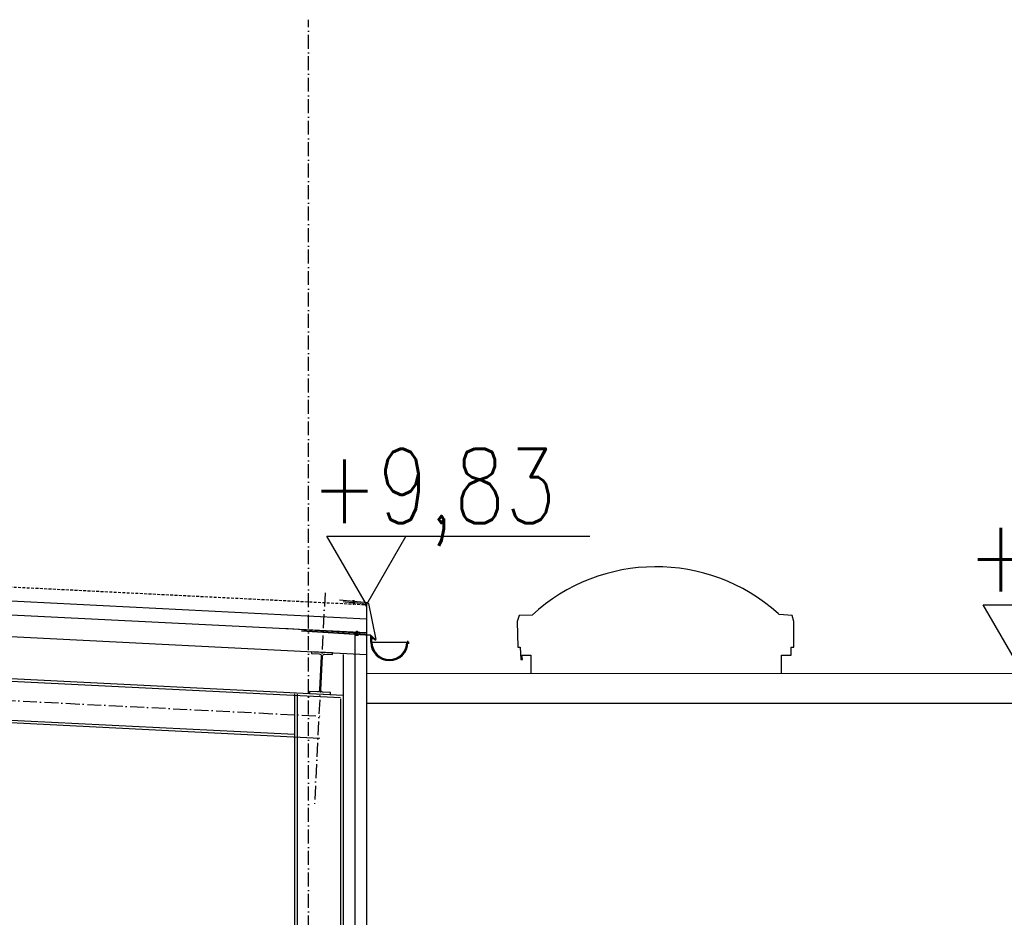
# Model space of a CAD drawing. Header units: centimetres. Extents: x 657501712 to 657529232, y 555122765 to 555182979.
# Tile 32 of 77: x 657503213 to 657503637, y 555124645 to 555125031. Entities that reach past the tile are written whole.
import ezdxf

# ---------------------------------------------------------------- set-up
doc = ezdxf.new("R2010")
doc.units = ezdxf.units.CM
doc.header["$LTSCALE"] = 0.1
for name, pattern in [('ZKZOK_PW_06_00_300$0$ACAD_ISO04W100', [30.5, 24, -3, 0.5, -3]), ('ZKZOK_PW_06_00_300$0$ACAD_ISO10W100', [18.5, 12, -3, 0.5, -3]), ('ZKZOK_PW_06_00_300$0$AUSGEZOGEN', [0]), ('ZKZOK_PW_06_00_300$0$DASHED', [0.75, 0.5, -0.25]), ('ZKZOK_PW_06_00_300$0$HIDDEN', [0.375, 0.25, -0.125])]:
    doc.linetypes.add(name, pattern=pattern)
for name, color, linetype in [('xrefs', 7, 'Continuous'), ('ZKZOK_PW_06_00_300$0$A300LX000', 2, 'Continuous'), ('ZKZOK_PW_06_00_300$0$A_GB_100D', 1, 'Continuous'), ('ZKZOK_PW_06_00_300$0$A_GB_100H', 9, 'Continuous'), ('ZKZOK_PW_06_00_300$0$A_GB_100L', 2, 'Continuous'), ('ZKZOK_PW_06_00_300$0$A_GB_101T', 1, 'Continuous'), ('ZKZOK_PW_06_00_300$0$A_GB_240L', 2, 'Continuous'), ('ZKZOK_PW_06_00_300$0$A_GB_262L', 4, 'ZKZOK_PW_06_00_300$0$DASHED'), ('ZKZOK_PW_06_00_300$0$A_GB_300L', 1, 'Continuous'), ('ZKZOK_PW_06_00_300$0$G_GB_030L', 7, 'ZKZOK_PW_06_00_300$0$ACAD_ISO04W100'), ('ZKZOK_PW_06_00_300$0$S280LX000', 3, 'Continuous'), ('ZKZOK_PW_06_00_300$0$S_GB_200L', 3, 'Continuous'), ('ZKZOK_PW_06_00_300$0$S_GB_300L', 3, 'Continuous'), ('ZKZOK_PW_06_00_300$0$S_GB_309L', 9, 'Continuous'), ('ZKZOK_PW_06_00_300$0$S_GB_401D', 1, 'Continuous'), ('ZKZOK_PW_06_00_300$0$S_GB_401L', 1, 'Continuous'), ('ZKZOK_PW_06_00_300$0$S_GB_403L', 3, 'Continuous'), ('ZKZOK_PW_06_00_300$0$SCHRAUBE', 2, 'ZKZOK_PW_06_00_300$0$AUSGEZOGEN')]:
    doc.layers.add(name, color=color, linetype=linetype)
doc.styles.add('ZKZOK_PW_06_00_300$0$ROMANS', font='romans.shx', dxfattribs={"width": 0.8})
doc.linetypes.add('ZKZOK_PW_06_00_300$0$BATTING', pattern='A,0.00254,-2.54,[134,ltypeshp.shx,S=2.54,R=0,X=-2.54,Y=0],-5.08,[134,ltypeshp.shx,S=2.54,R=180,X=2.54,Y=0],-2.54', length=10.16254)
doc.linetypes.add('ZKZOK_PW_06_00_300$0$ISOLATION', pattern='A,0.0001,-0.1,[134,ltypeshp.shx,S=0.1,R=0,X=-0.1,Y=0],-0.2,[134,ltypeshp.shx,S=0.1,R=180,X=0.1,Y=0],-0.1', length=0.4001)

# ---------------------------------------------------------------- blocks, each defined once
blk = doc.blocks.new('ZKZOK_PW_06_00_300$0$A$C7134')
at = {"layer": 'ZKZOK_PW_06_00_300$0$S280LX000', "color": 9, "linetype": 'Continuous'}
for p, q in [((1.12189283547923, 6.826425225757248), (0.5819165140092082, 6.798089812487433)), ((0.5819165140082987, 6.798089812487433), (0.8777024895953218, 1.161418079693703)), ((1.405093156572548, 1.189093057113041), (0.8651168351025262, 1.160757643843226)), ((1.12189283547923, 6.826425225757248), (1.417678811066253, 1.189753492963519)), ((1.12189283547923, 6.826425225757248), (1.417678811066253, 1.189753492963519)), ((2.608272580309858, 5.488264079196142), (1.12189283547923, 6.826425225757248)), ((2.755839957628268, 2.676133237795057), (1.417678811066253, 1.189753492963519)), ((2.608272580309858, 5.488264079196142), (3.084904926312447, 5.513275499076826)), ((2.755839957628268, 2.676133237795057), (2.608272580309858, 5.488264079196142)), ((2.755839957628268, 2.676133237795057), (3.084904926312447, 5.513275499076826)), ((2.942837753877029, 2.205285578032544), (2.755839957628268, 2.676133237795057)), ((2.942837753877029, 2.205285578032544), (3.384083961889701, 6.00963542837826)), ((2.942837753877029, 2.205285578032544), (3.104896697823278, 2.21378966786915)), ((3.384083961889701, 6.00963542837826), (3.084904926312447, 5.513275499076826)), ((3.104896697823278, 2.21378966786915), (3.546142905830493, 6.018139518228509)), ((3.104896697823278, 2.21378966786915), (3.404075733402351, 2.710149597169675)), ((3.384083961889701, 6.00963542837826), (3.546142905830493, 6.018139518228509)), ((3.404075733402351, 2.710149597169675), (3.73314070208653, 5.547291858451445)), ((3.404075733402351, 2.710149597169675), (4.034081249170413, 2.743209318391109)), ((3.73314070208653, 5.547291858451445), (3.546142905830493, 6.018139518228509)), ((3.73314070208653, 5.547291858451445), (4.363146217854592, 5.580351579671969)), ((4.034081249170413, 2.743209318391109), (4.363146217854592, 5.580351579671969)), ((4.22107904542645, 2.272361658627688), (4.034081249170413, 2.743209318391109)), ((4.22107904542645, 2.272361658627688), (4.662325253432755, 6.076711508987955)), ((4.22107904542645, 2.272361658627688), (4.383137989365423, 2.280865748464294)), ((4.662325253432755, 6.076711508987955), (4.363146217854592, 5.580351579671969)), ((4.383137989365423, 2.280865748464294), (4.824384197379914, 6.085215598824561)), ((4.383137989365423, 2.280865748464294), (4.682317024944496, 2.777225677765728)), ((4.662325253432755, 6.076711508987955), (4.824384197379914, 6.085215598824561)), ((4.682317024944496, 2.777225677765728), (5.011381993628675, 5.614367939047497)), ((4.682317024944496, 2.777225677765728), (5.312322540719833, 2.810285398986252)), ((5.011381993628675, 5.614367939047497), (4.824384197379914, 6.085215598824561)), ((5.011381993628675, 5.614367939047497), (5.641387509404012, 5.647427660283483)), ((5.312322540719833, 2.810285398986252), (5.641387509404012, 5.647427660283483)), ((5.499320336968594, 2.33943773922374), (5.312322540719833, 2.810285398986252)), ((5.499320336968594, 2.33943773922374), (5.940566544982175, 6.143787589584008)), ((5.499320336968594, 2.33943773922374), (5.661379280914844, 2.347941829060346)), ((5.940566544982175, 6.143787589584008), (5.641387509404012, 5.647427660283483)), ((5.661379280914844, 2.347941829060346), (6.102625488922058, 6.152291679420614)), ((5.661379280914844, 2.347941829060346), (5.960558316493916, 2.844301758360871)), ((5.940566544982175, 6.143787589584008), (6.102625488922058, 6.152291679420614)), ((5.96055831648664, 2.84430175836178), (6.289623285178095, 5.681444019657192)), ((5.96055831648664, 2.84430175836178), (6.590563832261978, 2.877361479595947)), ((6.289623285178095, 5.681444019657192), (6.102625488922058, 6.152291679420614)), ((6.289623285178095, 5.681444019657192), (6.919628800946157, 5.714503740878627)), ((6.590563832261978, 2.877361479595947), (6.919628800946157, 5.714503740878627)), ((6.777561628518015, 2.406513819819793), (6.590563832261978, 2.877361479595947)), ((6.777561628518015, 2.406513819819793), (7.21880783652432, 6.210863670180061)), ((6.777561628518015, 2.406513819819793), (6.939620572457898, 2.415017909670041)), ((7.21880783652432, 6.210863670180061), (6.919628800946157, 5.714503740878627)), ((6.939620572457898, 2.415017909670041), (7.380866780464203, 6.219367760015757)), ((6.939620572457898, 2.415017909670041), (7.238799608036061, 2.911377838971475)), ((7.21880783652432, 6.210863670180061), (7.380866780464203, 6.219367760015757)), ((7.238799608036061, 2.911377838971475), (7.56786457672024, 5.748520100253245)), ((7.238799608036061, 2.911377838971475), (7.868805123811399, 2.94443756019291)), ((7.56786457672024, 5.748520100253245), (7.380866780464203, 6.219367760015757)), ((7.56786457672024, 5.748520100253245), (8.192388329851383, 5.734316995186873)), ((7.868805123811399, 2.94443756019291), (8.192388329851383, 5.734316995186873)), ((8.05580292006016, 2.473589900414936), (7.868805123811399, 2.94443756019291)), ((8.05580292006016, 2.473589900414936), (8.497049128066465, 6.277939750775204)), ((8.05580292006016, 2.473589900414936), (8.217861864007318, 2.482093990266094)), ((8.497049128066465, 6.277939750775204), (8.192388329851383, 5.734316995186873)), ((8.217861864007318, 2.482093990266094), (8.643812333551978, 6.154566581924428)), ((8.217861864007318, 2.482093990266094), (8.532296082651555, 3.10998151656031)), ((8.497049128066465, 6.277939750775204), (8.643812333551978, 6.154566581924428)), ((8.532296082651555, 3.10998151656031), (8.81126544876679, 5.515208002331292)), ((9.195143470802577, 3.426198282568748), (8.532296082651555, 3.10998151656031)), ((8.81126544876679, 5.515208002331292), (8.643812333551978, 6.154566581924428)), ((9.412737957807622, 5.302260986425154), (8.81126544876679, 5.515208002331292)), ((9.195143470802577, 3.426198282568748), (9.412737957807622, 5.302260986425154)), ((9.382141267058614, 2.955350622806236), (9.195143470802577, 3.426198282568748)), ((9.382141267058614, 2.955350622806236), (9.711916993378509, 5.798620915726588)), ((9.382141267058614, 2.955350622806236), (9.551954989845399, 3.030715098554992)), ((9.711916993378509, 5.798620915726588), (9.412737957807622, 5.302260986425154)), ((9.551954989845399, 3.030715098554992), (9.865431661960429, 5.733457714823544)), ((9.551954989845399, 3.030715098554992), (9.877171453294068, 3.751565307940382)), ((9.711916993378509, 5.798620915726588), (9.865431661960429, 5.733457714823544)), ((10.03161507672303, 5.08315199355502), (9.865431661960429, 5.733457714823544)), ((9.877171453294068, 3.751565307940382), (10.03161507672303, 5.08315199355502)), ((10.540018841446, 4.06778207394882), (9.877171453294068, 3.751565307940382)), ((11.54515929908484, 4.547292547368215), (10.03161507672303, 5.08315199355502)), ((10.540018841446, 4.06778207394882), (11.25196470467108, 4.65109598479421)), ((10.72701663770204, 3.596934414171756), (10.540018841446, 4.06778207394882)), ((10.72701663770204, 3.596934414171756), (11.25196470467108, 4.65109598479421)), ((10.72701663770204, 3.596934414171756), (10.89683036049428, 3.672298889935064)), ((10.89683036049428, 3.672298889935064), (11.22204682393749, 4.393149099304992)), ((11.22204682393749, 4.393149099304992), (11.25196470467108, 4.65109598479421)), ((11.54515929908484, 4.547292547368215), (11.22204682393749, 4.393149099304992))]:
    blk.add_line(p, q, dxfattribs=at)
blk = doc.blocks.new('ZKZOK_PW_06_00_300$0$A$C41B4')
at = {"layer": 'ZKZOK_PW_06_00_300$0$A300LX000', "xscale": 1.5, "yscale": 1.5, "zscale": 1.5, "rotation": 270}
blk.add_blockref('ZKZOK_PW_06_00_300$0$A$C7134', (-1.656974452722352, 17.32305373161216), dxfattribs=at)
blk = doc.blocks.new('wer')
at = {"color": 251}
blk.add_line((-43920.09977912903, 9713.944911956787), (-43920.19043540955, 9712.146172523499), dxfattribs=at)
at = {"layer": 'ZKZOK_PW_06_00_300$0$A_GB_100D', "color": 251}
for p, q in [((-43676.13974571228, 9663.41224861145), (-43526.13714790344, 9663.412249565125)), ((-43676.13973045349, 9663.412497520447), (-43526.1371307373, 9663.412504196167))]:
    blk.add_line(p, q, dxfattribs=at)
at = {"layer": 'ZKZOK_PW_06_00_300$0$A_GB_100H', "color": 251, "linetype": 'ZKZOK_PW_06_00_300$0$BATTING', "ltscale": 5}
blk.add_line((-43750.0255317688, 9705.087136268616), (-43750.0255317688, 5900.000001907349), dxfattribs=at)
at = {"layer": 'ZKZOK_PW_06_00_300$0$A_GB_100H', "color": 251}
blk.add_lwpolyline([(-41911.6224193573, 9530.165574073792), (-41911.62241363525, 9607.304016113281), (-41870.86512374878, 9607.302477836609), (-41870.84683418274, 9641.518828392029), (-41860.82351303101, 9641.518451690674), (-41858.39361095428, 9642.211583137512), (-41859.60042953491, 9751.888171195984), (-41866.57210922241, 9778.27914237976), (-41921.8419380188, 9781.927897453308), (-41926.88852310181, 9786.692440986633, 0.386643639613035), (-42986.73613739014, 9779.429084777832), (-43042.00587177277, 9778.279139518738), (-43050.18437004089, 9751.564755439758), (-43047.77072906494, 9641.564756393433), (-43037.73114109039, 9641.564379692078), (-43035.60486412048, 9588.598942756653), (-43028.41492366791, 9588.598943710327), (-43030.08079338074, 9606.704895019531), (-42992.22023963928, 9606.704893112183), (-42992.22024345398, 9530.165574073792)], format="xyb", dxfattribs=at)
at = {"layer": 'ZKZOK_PW_06_00_300$0$A_GB_101T', "color": 251}
for p, q in [((-43700.02552986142, 9824.729549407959), (-43869.97489706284, 10119.09046694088)), ((-43869.97489706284, 10119.09046694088), (-42737.09615814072, 10119.09046692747)), ((-43530.0761626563, 10119.09046693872), (-43700.02552986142, 9824.729549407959)), ((-40873.21554851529, 9530.000425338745), (-41043.1649157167, 9824.361342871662)), ((-41043.1649157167, 9824.361342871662), (-39910.28617679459, 9824.361342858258))]:
    blk.add_line(p, q, dxfattribs=at)
at = {"layer": 'ZKZOK_PW_06_00_300$0$A_GB_240L', "color": 251, "const_width": 4.601643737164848}
blk.add_lwpolyline([(-44053.62195587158, 9722.259461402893), (-43707.54724884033, 9701.33774471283, 0.428922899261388), (-43699.49485111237, 9708.997582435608), (-43699.49485206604, 9811.081154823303, 0.4330573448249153), (-43722.31595897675, 9830.282132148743), (-43801.28372383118, 9837.190916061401)], format="xyb", dxfattribs=at)
at = {"layer": 'ZKZOK_PW_06_00_300$0$A_GB_262L', "color": 251, "linetype": 'ZKZOK_PW_06_00_300$0$HIDDEN', "ltscale": 500}
blk.add_line((-50650.02553653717, 10172.22954940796), (-43700.02552986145, 9824.729548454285), dxfattribs=at)
at = {"layer": 'ZKZOK_PW_06_00_300$0$A_GB_300L', "color": 251}
blk.add_line((-43700.02552986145, 9400.000281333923), (-22242.40754795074, 9400.000282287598), dxfattribs=at)
blk.add_lwpolyline([(-43699.87222957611, 9530.228816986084), (-12845.02549362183, 9527.735767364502)], dxfattribs=at)
at = {"layer": 'ZKZOK_PW_06_00_300$0$G_GB_030L', "color": 251, "linetype": 'ZKZOK_PW_06_00_300$0$ACAD_ISO10W100', "ltscale": 50}
for p, q in [((-43950.02553367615, -7945.887768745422), (-43950.02553367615, 12344.07594203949)), ((-43950.02553272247, -7945.887768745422), (-43950.02553272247, 12344.07594299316)), ((-43878.22315597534, 9876.2849111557), (-43923.88525295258, 8963.04296207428)), ((-43878.22315597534, 9876.2849111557), (-43923.88525295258, 8963.04296207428)), ((-50445.02553272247, 9672.368678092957), (-43900.02553367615, 9345.118677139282)), ((-50445.0255317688, 9672.368676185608), (-43900.02553272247, 9345.118677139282))]:
    blk.add_line(p, q, dxfattribs=at)
at = {"layer": 'ZKZOK_PW_06_00_300$0$S_GB_200L', "color": 251}
for p, q in [((-43691.74174499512, 9830.215203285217), (-43659.12724304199, 9674.508414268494)), ((-43673.7874212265, 9683.56314945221), (-43661.70013141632, 9672.778626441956)), ((-43673.78740501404, 9683.563396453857), (-43661.70011520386, 9672.778874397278)), ((-43673.15001106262, 9685.749445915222), (-43663.50323104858, 9677.142394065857)), ((-43673.14999485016, 9685.749698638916), (-43663.5032119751, 9677.14264202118))]:
    blk.add_line(p, q, dxfattribs=at)
blk.add_lwpolyline([(-43694.47866439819, 9832.209485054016), (-43816.60826301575, 9843.660071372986)], dxfattribs=at)
for centre, radius, start, end in [((-43694.56862640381, 9829.210835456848), 2.999999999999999, 19.55974261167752, 88.28161097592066), ((-43674.21521186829, 9684.555571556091), 1.599999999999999, 48.25999908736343, 173.9405124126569), ((-43674.2151966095, 9684.555821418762), 1.599999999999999, 48.25999908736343, 173.9405124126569), ((-43660.63492774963, 9673.97250175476), 1.599999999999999, 228.2599990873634, 19.55976503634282), ((-43660.63491153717, 9673.972751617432), 1.599999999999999, 228.2599990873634, 19.55974261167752)]:
    blk.add_arc(centre, radius, start, end, dxfattribs=at)
at = {"layer": 'ZKZOK_PW_06_00_300$0$S_GB_300L', "color": 251}
for p, q in [((-43681.50278759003, 9693.966576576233), (-43979.30647087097, 9712.705640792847)), ((-43682.60555934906, 9692.218849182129), (-43979.39712905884, 9710.906901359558)), ((-43681.00218582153, 9663.412247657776), (-43680.9125585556, 9689.673152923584)), ((-43681.00217056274, 9663.412495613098), (-43680.91254138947, 9689.673399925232)), ((-43678.86706924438, 9690.143181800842), (-43678.86706733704, 9663.41224861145)), ((-43678.86705112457, 9690.143429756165), (-43678.86705112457, 9663.412496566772)), ((-43676.13974571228, 9663.41224861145), (-43675.80627441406, 9684.724469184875)), ((-43676.13973045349, 9663.412497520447), (-43675.80625343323, 9684.724718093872)), ((-43520.46813964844, 9666.28903388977), (-43523.40982818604, 9666.289032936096)), ((-43523.40982723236, 9663.412252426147), (-43521.27470779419, 9663.412252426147)), ((-43520.468126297, 9666.289283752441), (-43523.40981197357, 9666.289283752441)), ((-43523.4098110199, 9663.412501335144), (-43521.27469062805, 9663.412501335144)), ((-43517.74082183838, 9655.37395954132), (-43517.7408208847, 9663.561713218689)), ((-43517.74080848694, 9655.374209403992), (-43517.74080657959, 9663.561964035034))]:
    blk.add_line(p, q, dxfattribs=at)
for centre, radius, start, end in [((-43683.63987922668, 9689.673149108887), 2.727319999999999, 0, 69.1622391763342), ((-43683.6398601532, 9689.673398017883), 2.727319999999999, 0, 69.1622391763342), ((-43682.9580488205, 9690.143180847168), 4.09098, 0, 69.1622391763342), ((-43682.95803356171, 9690.143429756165), 4.09098, 0, 69.1622391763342), ((-43601.13842964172, 9663.412497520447), 79.86373905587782, 180, 0), ((-43601.13842964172, 9663.412497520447), 77.72861999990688, 180, 0), ((-43601.13842964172, 9663.412497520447), 75.00129999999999, 180, 0), ((-43523.40982818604, 9663.561713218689), 2.727319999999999, 90, 180), ((-43523.40981292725, 9663.561964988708), 2.727319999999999, 90, 180), ((-43520.46814346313, 9663.561715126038), 2.727319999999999, 0, 90), ((-43520.46812820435, 9663.561965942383), 2.727319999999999, 0, 90)]:
    blk.add_arc(centre, radius, start, end, dxfattribs=at)
at = {"layer": 'ZKZOK_PW_06_00_300$0$S_GB_309L', "color": 251, "linetype": 'ZKZOK_PW_06_00_300$0$ISOLATION', "ltscale": 150}
blk.add_line((-50650.0255355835, 10112.15459537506), (-43700.0255317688, 9764.247603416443), dxfattribs=at)
at = {"layer": 'ZKZOK_PW_06_00_300$0$S_GB_401D', "color": 251}
for p, q in [((-43700.02552986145, 9824.729549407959), (-43700.02553367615, 5900.000001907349)), ((-43700.02552986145, 9824.729548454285), (-43700.02552986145, 5900.000000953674)), ((-43800.02553367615, 9600.95097064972), (-43800.02553367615, 5900.000001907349)), ((-43800.02553272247, 9600.95097064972), (-43800.02553272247, 5900.000001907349))]:
    blk.add_line(p, q, dxfattribs=at)
at = {"layer": 'ZKZOK_PW_06_00_300$0$S_GB_401L', "color": 251}
for p, q in [((-50650.02553653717, 10052.07964134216), (-43700.02552986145, 9704.579641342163)), ((-50550.02553272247, 9952.962213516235), (-43699.57609558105, 9610.439741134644)), ((-50550.0255317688, 9952.96221446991), (-43699.57609558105, 9610.439742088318)), ((-50550.02553272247, 9772.737355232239), (-43800.02553367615, 9435.23735332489)), ((-50550.02553367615, 9772.73735332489), (-43800.02553367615, 9435.23735332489)), ((-50539.02553367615, 9761.173612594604), (-43811.02553367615, 9424.773612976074)), ((-50539.02553367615, 9761.173613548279), (-43811.02553367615, 9424.773613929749)), ((-43800.02553272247, 9609.962212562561), (-43800.02553367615, 5900.000001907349)), ((-50340.02553367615, 9583.013743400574), (-44010.02553367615, 9266.513744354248)), ((-50340.02553367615, 9583.013743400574), (-44010.02553272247, 9266.513744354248)), ((-50340.02553367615, 9572.000002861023), (-43900.02553272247, 9250.000001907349)), ((-50340.02553367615, 9572.000002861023), (-43900.0255317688, 9250.000001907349)), ((-44010.02553367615, 9440.237355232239), (-44010.0255317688, 5900.000001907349)), ((-44010.02553367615, 9440.23735332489), (-44010.02553272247, 5900.000001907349)), ((-43999.02553367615, 9439.68735408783), (-43999.02553367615, 5900.000001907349)), ((-43999.02553272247, 9439.68735408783), (-43999.02553272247, 5900.000001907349)), ((-43811.02553367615, 9419.2736120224), (-43811.02553272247, 5900.000001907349)), ((-43811.02553272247, 9419.273613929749), (-43811.0255317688, 5900.000001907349))]:
    blk.add_line(p, q, dxfattribs=at)
at = {"layer": 'ZKZOK_PW_06_00_300$0$S_GB_403L', "color": 251}
for points in [[(-43945.46876525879, 9442.509514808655), (-43854.58230209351, 9437.9651927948), (-43854.18280029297, 9445.955211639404), (-43887.99056816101, 9447.645599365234, -0.414213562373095), (-43896.52990055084, 9457.083808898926), (-43889.23900794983, 9602.901650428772, -0.414213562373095), (-43879.80079936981, 9611.440982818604), (-43845.99303245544, 9609.750595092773), (-43845.59353160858, 9617.740613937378), (-43936.47999382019, 9622.284936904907), (-43936.87949562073, 9614.294917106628), (-43903.07172775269, 9612.604529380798, -0.414213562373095), (-43894.53239440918, 9603.166318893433), (-43901.82328796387, 9457.348477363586, -0.414213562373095), (-43911.26149749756, 9448.80914592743), (-43945.06926441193, 9450.499534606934), (-43945.46876525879, 9442.509514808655)], [(-43945.46876525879, 9442.509514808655), (-43854.58230018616, 9437.965193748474), (-43854.18279838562, 9445.955211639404), (-43887.99056816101, 9447.645599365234, -0.414213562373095), (-43896.52990055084, 9457.083808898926), (-43889.23900794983, 9602.901650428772, -0.414213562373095), (-43879.80079936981, 9611.440982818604), (-43845.99303150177, 9609.750596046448), (-43845.59353160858, 9617.740613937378), (-43936.47999382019, 9622.284937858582), (-43936.87949562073, 9614.294917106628), (-43903.07172679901, 9612.604529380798, -0.414213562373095), (-43894.53239440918, 9603.166318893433), (-43901.82328796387, 9457.348477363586, -0.414213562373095), (-43911.26149749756, 9448.80914592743), (-43945.06926441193, 9450.499535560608), (-43945.46876525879, 9442.509514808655)]]:
    blk.add_lwpolyline(points, format="xyb", dxfattribs=at)
at = {"layer": 'ZKZOK_PW_06_00_300$0$SCHRAUBE', "color": 251}
for p, q in [((-43748.54860496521, 9693.806921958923), (-43734.85616493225, 9692.937713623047)), ((-43746.76082801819, 9703.815043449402), (-43746.51310539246, 9707.717387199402)), ((-43736.93644714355, 9702.675847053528), (-43745.38528633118, 9703.212187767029)), ((-43736.62353420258, 9707.60512638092), (-43745.07237243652, 9708.141465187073)), ((-43744.32469367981, 9699.24274635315), (-43743.67009735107, 9699.768439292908)), ((-43738.11005878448, 9702.662888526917), (-43744.3143081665, 9701.608640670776)), ((-43744.3143081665, 9701.608640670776), (-43743.51239776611, 9702.25263786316)), ((-43743.58690261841, 9701.079001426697), (-43744.3143081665, 9701.608640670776)), ((-43744.06660079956, 9693.52239894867), (-43743.58690261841, 9701.079001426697)), ((-43737.63879394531, 9707.669574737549), (-43744.05712413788, 9708.077019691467)), ((-43743.94455337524, 9703.636264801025), (-43743.69683170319, 9707.538610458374)), ((-43738.26775550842, 9700.178687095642), (-43743.92507362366, 9699.217376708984)), ((-43743.67009735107, 9699.768439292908), (-43738.99516105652, 9700.70832824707)), ((-43743.58690261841, 9701.079001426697), (-43738.9119682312, 9702.018891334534)), ((-43743.51239776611, 9702.25263786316), (-43743.45924663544, 9703.08992099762)), ((-43743.51239776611, 9702.25263786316), (-43740.33446216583, 9702.891556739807)), ((-43743.14633274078, 9708.019198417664), (-43743.03134918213, 9709.830515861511)), ((-43738.50357055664, 9709.543089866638), (-43743.03134918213, 9709.830515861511)), ((-43741.729180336, 9693.374018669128), (-43739.36445808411, 9693.84944152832)), ((-43738.9119682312, 9702.018891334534), (-43739.4314250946, 9693.83597946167)), ((-43739.36445808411, 9693.84944152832), (-43739.40401077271, 9693.226415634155)), ((-43738.26775550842, 9700.178687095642), (-43739.06966781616, 9699.53468990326)), ((-43738.99516105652, 9700.70832824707), (-43738.26775550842, 9700.178687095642)), ((-43738.11005878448, 9702.662888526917), (-43738.9119682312, 9702.018891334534)), ((-43738.50357055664, 9709.543089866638), (-43738.61855220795, 9707.731773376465)), ((-43738.31200408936, 9703.278705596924), (-43738.0642786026, 9707.181049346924)), ((-43738.24164962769, 9702.75870513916), (-43738.11005878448, 9702.662888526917)), ((-43735.49572849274, 9703.099925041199), (-43735.24800300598, 9707.002272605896))]:
    blk.add_line(p, q, dxfattribs=at)
for centre, major_axis, ratio, start_param, end_param in [((-43746.54555511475, 9703.801377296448), (0.2025494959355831, 0.07418233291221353), 0.999990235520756, 2.727118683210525, 3.576087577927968), ((-43745.94240379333, 9704.404730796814), (-0.9907680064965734, 0.4009895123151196), 0.9999953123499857, 1.170138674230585, 1.542315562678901), ((-43746.29783248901, 9707.703722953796), (0.1295756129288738, 0.1724520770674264), 0.9999972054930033, 1.302818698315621, 2.151774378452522), ((-43745.77581596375, 9707.028946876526), (-0.4526067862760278, 0.9682714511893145), 0.9999923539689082, -0.1509983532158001, 0.2211831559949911), ((-43745.49705696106, 9705.420880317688), (1.308502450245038, 1.741484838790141), 0.9999994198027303, 3.372916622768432, 3.572668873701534), ((-43745.4625415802, 9705.964636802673), (2.077937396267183, 0.6535714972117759), 0.9999963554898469, 1.352575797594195, 1.552327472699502), ((-43745.14060783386, 9707.066557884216), (2.319988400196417, 3.087670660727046), 0.9999991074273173, 3.572669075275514, 3.722575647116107), ((-43745.31704902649, 9704.287095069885), (-3.861721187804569, 0.05963652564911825), 0.999986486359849, 4.664435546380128, 4.814340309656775), ((-43745.14060783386, 9707.066557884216), (-3.861721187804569, 0.05963652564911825), 0.999986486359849, 1.522842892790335, 1.672747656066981), ((-43745.31704902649, 9704.287095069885), (0.4721477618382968, 3.833161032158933), 0.9999790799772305, -0.09074712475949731, 0.05916258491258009), ((-43744.9951171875, 9705.389016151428), (2.150457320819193, 0.3474467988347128), 0.9999746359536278, 4.638717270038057, 4.838464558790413), ((-43744.96060180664, 9705.93277645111), (0.6098235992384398, 2.091186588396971), 0.9999811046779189, -0.1293097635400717, 0.0704463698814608), ((-43744.68184185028, 9704.324707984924), (0.9360937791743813, 0.5158964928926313), 0.999991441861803, 4.494954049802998, 4.86712967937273), ((-43744.51525402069, 9706.94892501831), (-0.8545072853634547, 0.6420526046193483), 0.9999946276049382, 4.571534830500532, 4.943711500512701), ((-43744.15982532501, 9703.649928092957), (0.1295755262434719, 0.1724519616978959), 0.9999947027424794, 4.444414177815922, 5.293370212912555), ((-43743.79407215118, 9703.626711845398), (-0.1205474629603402, 0.09057595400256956), 0.9999981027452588, 0.5809840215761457, 1.737135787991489), ((-43742.3474855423, 9706.418704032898), (-3.014123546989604, 1.331944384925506), 0.9999923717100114, 1.508856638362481, 1.743157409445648), ((-43743.91210174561, 9707.552276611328), (0.1985694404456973, 0.08425850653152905), 0.9999875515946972, -0.4647007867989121, 0.3842657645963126), ((-43743.54635238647, 9707.529057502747), (0.0905763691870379, 0.1205480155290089), 0.9999926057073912, 0.9956268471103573, 2.151769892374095), ((-43742.46442508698, 9704.576552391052), (3.239284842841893, 0.6049683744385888), 0.9999952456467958, 1.503108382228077, 1.737409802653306), ((-43741.21666717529, 9710.965982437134), (1.50578287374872, 7.837716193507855), 0.9999917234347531, 3.087663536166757, 3.192627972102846), ((-43741.91769981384, 9699.922783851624), (-0.4671864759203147, 7.96736534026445), 0.9999912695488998, -0.04658984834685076, 0.05837466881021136), ((-43740.18084907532, 9718.382155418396), (1.581506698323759, 15.38815614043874), 0.9999889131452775, 3.105234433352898, 3.180612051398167), ((-43741.8279838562, 9692.435161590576), (-0.2752202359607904, 15.46676270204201), 0.9999940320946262, -0.081188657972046, -0.005811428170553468), ((-43740.18084907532, 9718.382155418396), (-1.645148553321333, 15.38148280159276), 0.999998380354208, 2.971645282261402, 3.047022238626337), ((-43741.8279838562, 9692.435161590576), (1.695430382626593, 15.37602053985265), 0.9999845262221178, -0.02895211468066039, 0.04642589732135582), ((-43740.09113502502, 9710.894533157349), (-0.4880663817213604, 7.9661136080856), 0.9999884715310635, 3.092381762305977, 3.197346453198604), ((-43740.7921667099, 9699.851333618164), (-7.945200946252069, 0.7559346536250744), 0.9999962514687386, 4.563511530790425, 4.668474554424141), ((-43739.54440689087, 9706.240763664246), (3.232319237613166, 0.6411086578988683), 0.999997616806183, 4.633531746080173, 4.867833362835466), ((-43739.6613483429, 9704.398610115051), (1.376194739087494, 2.994150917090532), 0.9999977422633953, -0.04720730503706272, 0.1870956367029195), ((-43738.46248626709, 9703.288258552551), (-0.1205471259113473, 0.09057570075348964), 0.999997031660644, 2.566425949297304, 3.722577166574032), ((-43738.09672927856, 9703.265047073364), (-0.06966762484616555, 0.2041516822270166), 0.9999809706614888, 1.178543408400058, 2.027487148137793), ((-43737.49357795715, 9703.868391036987), (0.6420482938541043, 0.8545015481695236), 0.9999980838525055, 3.000732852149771, 3.372913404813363), ((-43738.21475982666, 9707.190605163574), (0.09057587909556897, 0.1205473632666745), 0.9999966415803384, 5.29337059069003, 6.449525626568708), ((-43737.84900474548, 9707.167380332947), (-0.1921566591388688, 0.09801046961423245), 0.9999766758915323, -0.4406988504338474, 0.408274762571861), ((-43737.32698822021, 9706.492608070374), (1.000144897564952, 0.3769924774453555), 0.9999938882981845, 1.496595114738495, 1.868772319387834), ((-43737.04822921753, 9704.884534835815), (-2.074244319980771, 0.6653098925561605), 0.9999770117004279, 1.468121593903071, 1.667870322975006), ((-43737.01371097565, 9705.42830657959), (2.141165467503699, 0.4007387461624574), 0.9999713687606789, 1.472293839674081, 1.672041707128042), ((-43736.69177627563, 9706.530200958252), (0.6692506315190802, 3.803682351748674), 0.9999815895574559, 3.102452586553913, 3.252362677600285), ((-43736.86821937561, 9703.75077533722), (-3.860874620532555, -0.1000339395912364), 0.9999844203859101, 4.62309241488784, 4.77299755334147), ((-43736.69177627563, 9706.530200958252), (-0.289234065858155, 3.851264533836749), 0.9999899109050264, 3.003233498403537, 3.153142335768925), ((-43736.86821937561, 9703.75077533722), (-3.74461726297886, 0.9454134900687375), 0.9999976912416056, -1.536793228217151, -1.386886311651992), ((-43736.54629421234, 9704.852669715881), (-0.4439548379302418, 2.132560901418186), 0.9999833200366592, 3.022852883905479, 3.222609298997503), ((-43736.51177406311, 9705.396444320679), (0.560363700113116, 2.104971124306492), 0.9999945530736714, -0.1528800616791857, 0.0468745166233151), ((-43736.23301506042, 9703.788366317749), (-0.4901240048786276, 0.9498300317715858), 0.9999932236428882, 2.951479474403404, 3.323661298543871), ((-43736.06642913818, 9706.412589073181), (-0.8545064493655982, 0.6420519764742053), 0.9999937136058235, 4.571534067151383, 4.94371111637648), ((-43735.71100234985, 9703.113593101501), (0.1295758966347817, 0.1724524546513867), 0.9999981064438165, 4.444414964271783, 5.293368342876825), ((-43735.46327972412, 9707.015935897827), (-0.06046662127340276, 0.207061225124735), 0.9999918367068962, 4.364876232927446, 5.213830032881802)]:
    blk.add_ellipse(centre, major_axis=major_axis, ratio=ratio, start_param=start_param, end_param=end_param, dxfattribs=at)
at = {"layer": 'ZKZOK_PW_06_00_300$0$A_GB_100L', "color": 251, "rotation": 355.8520935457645}
blk.add_blockref('ZKZOK_PW_06_00_300$0$A$C41B4', (-43760.78195762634, 9825.672995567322), dxfattribs=at)
at = {"layer": 'ZKZOK_PW_06_00_300$0$A_GB_101T', "color": 251, "style": 'ZKZOK_PW_06_00_300$0$ROMANS', "width": 0.8000000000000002}
for s, p in [('+9,83', (-43936.75728607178, 10176.29781913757, -1.651726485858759e-05)), ('+9,53', (-41109.9473028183, 9881.56869506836, -1.651726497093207e-05))]:
    blk.add_text(s, height=319.9999999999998, dxfattribs=at).set_placement(p)

msp = doc.modelspace()

# ---------------------------------------------------------------- block references
at = {"layer": 'xrefs', "xscale": 0.1, "yscale": 0.1, "zscale": 0.1}
msp.add_blockref('wer', (657507732.19427, 555123796.7207938), dxfattribs=at)

doc.saveas('drawing.dxf')
